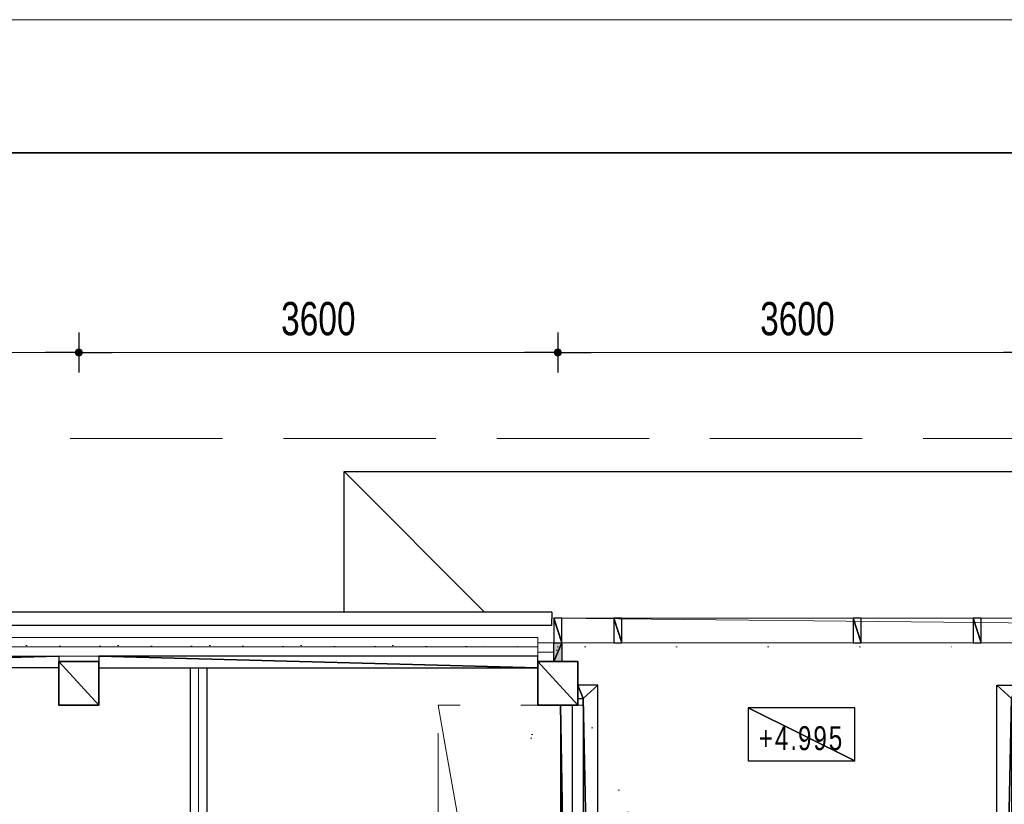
# Model space of a CAD drawing. Header units: millimetres. Extents: x -437 to 139813, y -473 to 90544.
# Tile 128 of 149: x 45269 to 52668, y 84650 to 90544. Entities that reach past the tile are written whole.
import ezdxf

# ---------------------------------------------------------------- set-up
doc = ezdxf.new("R2010")
doc.units = ezdxf.units.MM
for name, pattern in [('DGN Style 1', [688.000884, 1.14476, -686.856124]), ('DGN Style 2', [1144.760206, 686.856124, -457.904082]), ('DGN Style 3', [1602.664289, 1144.760206, -457.904082])]:
    doc.linetypes.add(name, pattern=pattern)
for name, color, linetype, lineweight in [('010 Maatvoering', 253, 'Continuous', 13), ('059 Kader (tekening)', 253, 'Continuous', 13), ('19012-DO-laag 02 - 005a Peilmaat', 253, 'Continuous', 13)]:
    doc.layers.add(name, color=color, linetype=linetype, lineweight=lineweight)
doc.layers.add('Xref', color=253, linetype='Continuous')
doc.styles.add('Arial 1.8 mm', font='arial.ttf', dxfattribs={"width": 0.722222, "height": 1.8})
doc.styles.add('Style-Arial', font='arial.ttf')
doc.linetypes.add('isolatie(deken)', pattern='A,-0.5,[24,dgnlstyle-ags_linetypes_v8.shx,S=0.009524,R=0,X=0,Y=0],-0.5', length=1)
doc.linetypes.add('isolatie(plaat)', pattern='A,0,[20,dgnlstyle-ags_linetypes_v8.shx,S=0.009048,R=0,X=0,Y=0],-1.14', length=1.14)
doc.dimstyles.new('Arial 2.5', dxfattribs={"dimscale": 100, "dimtxt": 2.5, "dimasz": 2.5, "dimexe": 1.5, "dimexo": 0.0625, "dimgap": 1.25, "dimtad": 1, "dimdec": 0, "dimzin": 11, "dimdsep": 46, "dimtxsty": 'Style-Arial', "dimblk": 'b1_1.0', "dimcen": 0.09, "dimclrd": 256, "dimclrt": 256, "dimadec": 4, "dimazin": 3, "dimtfac": 1, "dimtdec": 0, "dimtofl": 0, "dimtmove": 0, "dimatfit": 1, "dimldrblk": 'b1_1.0', "dimfxl": 1.5, "dimfxlon": 1, "dimfrac": 2, "dimtolj": 1, "dimtzin": 11, "dimlwd": 13, "dimarcsym": 0})

# ---------------------------------------------------------------- blocks, each defined once
blk = doc.blocks.new('AE1')
at = {"layer": '059 Kader (tekening)', "color": 12, "linetype": 'Continuous', "lineweight": 13}
mesh = blk.add_polyface(dxfattribs=at)
corners = [(0, 0), (1399, 0), (1399, 841), (0, 841)]
mesh.append_faces([[corners[k] for k in face] for face in [(3, 1, 2)]], dxfattribs={"vtx0": -1, "color": 12})
mesh.append_faces([[corners[k] for k in face] for face in [(3, 0, 1)]], dxfattribs={"vtx2": -1, "color": 12})
at = {"layer": '059 Kader (tekening)', "color": 12, "linetype": 'Continuous', "lineweight": 35}
mesh = blk.add_polyface(dxfattribs=at)
corners = [(10, 10), (1389, 10), (1389, 831), (10, 831)]
mesh.append_faces([[corners[k] for k in face] for face in [(0, 2, 3)]], dxfattribs={"vtx0": -1, "color": 12})
mesh.append_faces([[corners[k] for k in face] for face in [(1, 2, 0)]], dxfattribs={"vtx1": -1, "color": 12})
blk = doc.blocks.new('Peilmaat 1.8 Annotation Plat')
at = {"layer": '19012-DO-laag 02 - 005a Peilmaat', "linetype": 'Continuous', "lineweight": 13, "insert": (4, 1.7), "char_height": 1.8, "attachment_point": 5, "line_spacing_factor": 0.6, "style": 'Arial 1.8 mm'}
blk.add_mtext('\\H1x;\\W0.722222;\\T1.145;+4.995', dxfattribs=at)
at = {"layer": '19012-DO-laag 02 - 005a Peilmaat', "linetype": 'Continuous', "lineweight": 25}
mesh = blk.add_polyface(dxfattribs=at)
corners = [(0, 0), (8, 0), (8, 4), (0, 4)]
mesh.append_faces([[corners[k] for k in face] for face in [(3, 1, 2)]], dxfattribs={"vtx0": -1})
mesh.append_faces([[corners[k] for k in face] for face in [(3, 0, 1)]], dxfattribs={"vtx2": -1})
blk = doc.blocks.new('b1_1.0')
at = {"layer": '010 Maatvoering'}
h = blk.add_hatch(color=256, dxfattribs=at)
edge = h.paths.add_edge_path()
edge.add_arc((0, 0), 0.111, 0, 360)
blk.add_line((0, 0), (-1, 0))
for p, q in [((0, 0.5), (0, -0.5)), ((0.5, 0), (-0.5, 0))]:
    blk.add_line(p, q, dxfattribs=at)
blk.add_circle((0, 0), 0.111, dxfattribs=at)
blk = doc.blocks.new('*D191')
at = {"layer": 'Defpoints', "color": 0, "linetype": 'Continuous', "transparency": 16777216}
for p in [(49313, 88390.2), (52913, 88390.2), (49313, 88044.2)]:
    blk.add_point(p, dxfattribs=at)
at = {"layer": 'Xref', "color": 0, "linetype": 'Continuous', "lineweight": -2, "transparency": 16777216}
for p, q in [((49313, 88194.2), (49313, 87894.2)), ((52913, 88194.2), (52913, 87894.2))]:
    blk.add_line(p, q, dxfattribs=at)
at = {"layer": 'Xref', "linetype": 'Continuous', "lineweight": 13, "transparency": 16777216}
blk.add_line((52663, 88044.2), (49563, 88044.2), dxfattribs=at)
at = {"layer": 'Xref', "linetype": 'Continuous', "lineweight": 13, "transparency": 16777216, "xscale": 250, "yscale": 250, "zscale": 250, "rotation": 180}
blk.add_blockref('b1_1.0', (49313, 88044.2), dxfattribs=at)
at = {"layer": 'Xref', "linetype": 'Continuous', "lineweight": 13, "transparency": 16777216, "xscale": 250, "yscale": 250, "zscale": 250}
blk.add_blockref('b1_1.0', (52913, 88044.2), dxfattribs=at)
at = {"layer": 'Xref', "linetype": 'Continuous', "lineweight": 13, "transparency": 16777216, "insert": (51113, 88296.9), "char_height": 250, "attachment_point": 5, "style": 'Style-Arial'}
blk.add_mtext('\\A1;\\H1x;\\W0.72;3600', dxfattribs=at)
blk = doc.blocks.new('*D192')
at = {"layer": 'Defpoints', "color": 0, "linetype": 'Continuous', "transparency": 16777216}
for p in [(45713, 88390.2), (49313, 88390.2), (45713, 88044.2)]:
    blk.add_point(p, dxfattribs=at)
at = {"layer": 'Xref', "color": 0, "linetype": 'Continuous', "lineweight": -2, "transparency": 16777216}
for p, q in [((45713, 88194.2), (45713, 87894.2)), ((49313, 88194.2), (49313, 87894.2))]:
    blk.add_line(p, q, dxfattribs=at)
at = {"layer": 'Xref', "linetype": 'Continuous', "lineweight": 13, "transparency": 16777216}
blk.add_line((49063, 88044.2), (45963, 88044.2), dxfattribs=at)
at = {"layer": 'Xref', "linetype": 'Continuous', "lineweight": 13, "transparency": 16777216, "xscale": 250, "yscale": 250, "zscale": 250, "rotation": 180}
blk.add_blockref('b1_1.0', (45713, 88044.2), dxfattribs=at)
at = {"layer": 'Xref', "linetype": 'Continuous', "lineweight": 13, "transparency": 16777216, "xscale": 250, "yscale": 250, "zscale": 250}
blk.add_blockref('b1_1.0', (49313, 88044.2), dxfattribs=at)
at = {"layer": 'Xref', "linetype": 'Continuous', "lineweight": 13, "transparency": 16777216, "insert": (47513, 88296.9), "char_height": 250, "attachment_point": 5, "style": 'Style-Arial'}
blk.add_mtext('\\A1;\\H1x;\\W0.72;3600', dxfattribs=at)
blk = doc.blocks.new('*D193')
at = {"layer": 'Defpoints', "color": 0, "linetype": 'Continuous', "transparency": 16777216}
for p in [(42113, 88390.2), (45713, 88390.2), (42113, 88044.2)]:
    blk.add_point(p, dxfattribs=at)
at = {"layer": 'Xref', "color": 0, "linetype": 'Continuous', "lineweight": -2, "transparency": 16777216}
for p, q in [((42113, 88194.2), (42113, 87894.2)), ((45713, 88194.2), (45713, 87894.2))]:
    blk.add_line(p, q, dxfattribs=at)
at = {"layer": 'Xref', "linetype": 'Continuous', "lineweight": 13, "transparency": 16777216}
blk.add_line((45463, 88044.2), (42363, 88044.2), dxfattribs=at)
at = {"layer": 'Xref', "linetype": 'Continuous', "lineweight": 13, "transparency": 16777216, "xscale": 250, "yscale": 250, "zscale": 250, "rotation": 180}
blk.add_blockref('b1_1.0', (42113, 88044.2), dxfattribs=at)
at = {"layer": 'Xref', "linetype": 'Continuous', "lineweight": 13, "transparency": 16777216, "xscale": 250, "yscale": 250, "zscale": 250}
blk.add_blockref('b1_1.0', (45713, 88044.2), dxfattribs=at)
at = {"layer": 'Xref', "linetype": 'Continuous', "lineweight": 13, "transparency": 16777216, "insert": (43913, 88296.9), "char_height": 250, "attachment_point": 5, "style": 'Style-Arial'}
blk.add_mtext('\\A1;\\H1x;\\W0.72;3600', dxfattribs=at)

msp = doc.modelspace()

# ---------------------------------------------------------------- hatches: boundary and pattern name
at = {"layer": 'Xref', "linetype": 'Continuous', "lineweight": 25}
msp.add_hatch(color=256, dxfattribs=at).paths.add_polyline_path([(49283, 85724.2), (49283, 85864.2), (49343, 85864.2), (49343, 85724.2)])

# ---------------------------------------------------------------- linework, layer by layer
at = {"layer": 'Xref', "lineweight": 13}
msp.add_line((48763, 86094.2), (47708, 87149.2), dxfattribs=at)
at = {"layer": 'Xref', "linetype": 'Continuous', "lineweight": 25}
for p, q in [((49268, 86094.2), (41563, 86094.2)), ((49268, 86094.2), (49268, 86044.2)), ((49268, 85994.2), (41663, 85994.2)), ((49268, 85994.2), (49268, 86044.2)), ((46550.5, 85674.2), (46675.5, 85674.2))]:
    msp.add_line(p, q, dxfattribs=at)
at = {"layer": 'Xref', "linetype": 'Continuous', "lineweight": 13}
for p, q in [((49163, 85764.2), (49163, 85904.2)), ((49163, 85724.2), (49163, 85864.2)), ((49283, 85724.2), (49283, 85864.2))]:
    msp.add_line(p, q, dxfattribs=at)
at = {"layer": 'Xref', "linetype": 'DGN Style 3', "lineweight": 13, "flags": 128}
msp.add_lwpolyline([(69168, 58489.2), (69168, 87399.2), (40258, 87399.2), (40258, 63349.2)], dxfattribs=at)
at = {"layer": 'Xref', "lineweight": 25, "flags": 128}
msp.add_lwpolyline([(47708, 86094.2), (47708, 87149.2), (61718, 87149.2), (61718, 86049.2)], dxfattribs=at)
at = {"layer": 'Xref', "linetype": 'Continuous', "lineweight": 13, "flags": 128}
for points in [[(41793, 85574.2), (41793, 85904.2), (49163, 85904.2)], [(49163, 85864.2), (49283, 85864.2)], [(41933, 85574.2), (41933, 85764.2), (49163, 85764.2)], [(49163, 85724.2), (49283, 85724.2)]]:
    msp.add_lwpolyline(points, dxfattribs=at)
at = {"layer": 'Xref', "linetype": 'isolatie(plaat)', "lineweight": 13, "ltscale": 140, "flags": 128}
for points in [[(41863, 85574.2), (41863, 85834.2), (49163, 85834.2)], [(49163, 85794.2), (49283, 85794.2)]]:
    msp.add_lwpolyline(points, dxfattribs=at)
at = {"layer": 'Xref', "linetype": 'Continuous', "lineweight": 25, "flags": 128}
for points in [[(46550.5, 85674.2), (46550.5, 79769.2)], [(46675.5, 85674.2), (46675.5, 79769.2)]]:
    msp.add_lwpolyline(points, dxfattribs=at)
at = {"layer": 'Xref', "linetype": 'isolatie(deken)', "lineweight": 13, "ltscale": 125, "flags": 128}
msp.add_lwpolyline([(46613, 85674.2), (46613, 79769.2)], dxfattribs=at)

# ---------------------------------------------------------------- block references
at = {"layer": 'Xref', "linetype": 'Continuous', "lineweight": 35, "xscale": 100, "yscale": 100, "zscale": 100}
msp.add_blockref('AE1', (-87, 6444.2), dxfattribs=at)
at = {"layer": 'Xref', "linetype": 'Continuous', "lineweight": 13, "xscale": 100, "yscale": 100, "zscale": 100}
msp.add_blockref('Peilmaat 1.8 Annotation Plat', (50743.7, 84975.8), dxfattribs=at)

# ---------------------------------------------------------------- dimensions: what is measured, and where the dimension line sits
at = {"layer": 'Xref', "linetype": 'Continuous', "lineweight": 13}
for base, p1, p2, picture, middle in [((42113, 88044.2), (45713, 88390.2), (42113, 88390.2), '*D193', (43913, 88296.9)), ((45713, 88044.2), (49313, 88390.2), (45713, 88390.2), '*D192', (47513, 88296.9)), ((49313, 88044.2), (52913, 88390.2), (49313, 88390.2), '*D191', (51113, 88296.9))]:
    dim = msp.add_linear_dim(base=base, p1=p1, p2=p2, angle=180, text='\\H1x;\\W0.72;<>', dimstyle='Arial 2.5', dxfattribs=at)
    dim.commit()
    dim.dimension.update_dxf_attribs({"geometry": picture, "text_midpoint": middle})

# ---------------------------------------------------------------- meshes
mesh = msp.add_polyface(dxfattribs=at)
corners = [(67343, 86049.2), (49283, 86049.2), (49283, 85864.2), (67343, 85864.2)]
mesh.append_faces([[corners[k] for k in face] for face in [(3, 1, 2)]], dxfattribs={"vtx0": -1})
mesh.append_faces([[corners[k] for k in face] for face in [(3, 0, 1)]], dxfattribs={"vtx2": -1})
at = {"layer": 'Xref', "linetype": 'Continuous', "lineweight": 25}
mesh = msp.add_polyface(dxfattribs=at)
corners = [(49343, 86049.2), (49283, 86049.2), (49283, 85864.2), (49343, 85864.2)]
mesh.append_faces([[corners[k] for k in face] for face in [(3, 1, 2)]], dxfattribs={"vtx0": -1})
mesh.append_faces([[corners[k] for k in face] for face in [(3, 0, 1)]], dxfattribs={"vtx2": -1})
mesh = msp.add_polyface(dxfattribs=at)
corners = [(49793, 86049.2), (49733, 86049.2), (49733, 85864.2), (49793, 85864.2)]
mesh.append_faces([[corners[k] for k in face] for face in [(3, 1, 2)]], dxfattribs={"vtx0": -1})
mesh.append_faces([[corners[k] for k in face] for face in [(3, 0, 1)]], dxfattribs={"vtx2": -1})
mesh = msp.add_polyface(dxfattribs=at)
corners = [(51593, 86049.2), (51533, 86049.2), (51533, 85864.2), (51593, 85864.2)]
mesh.append_faces([[corners[k] for k in face] for face in [(3, 1, 2)]], dxfattribs={"vtx0": -1})
mesh.append_faces([[corners[k] for k in face] for face in [(3, 0, 1)]], dxfattribs={"vtx2": -1})
mesh = msp.add_polyface(dxfattribs=at)
corners = [(52493, 86049.2), (52433, 86049.2), (52433, 85864.2), (52493, 85864.2)]
mesh.append_faces([[corners[k] for k in face] for face in [(3, 1, 2)]], dxfattribs={"vtx0": -1})
mesh.append_faces([[corners[k] for k in face] for face in [(3, 0, 1)]], dxfattribs={"vtx2": -1})
at = {"layer": 'Xref', "linetype": 'DGN Style 1', "lineweight": 13}
mesh = msp.add_polyface(dxfattribs=at)
corners = [(52913, 85844.2), (67613, 85844.2), (67613, 60044.2), (60263, 60044.2), (41813, 60044.2), (41813, 85844.2), (49313, 85844.2), (49313, 85834.2), (52913, 85834.2)]
mesh.append_faces([[corners[k] for k in face] for face in [(3, 1, 2), (1, 8, 0), (7, 5, 6)]], dxfattribs={"vtx0": -1})
mesh.append_faces([[corners[k] for k in face] for face in [(8, 3, 7), (4, 7, 3)]], dxfattribs={"vtx0": -1, "vtx1": -1})
mesh.append_faces([[corners[k] for k in face] for face in [(3, 8, 1)]], dxfattribs={"vtx0": -1, "vtx1": -1, "vtx2": -1})
mesh.append_faces([[corners[k] for k in face] for face in [(7, 4, 5)]], dxfattribs={"vtx0": -1, "vtx2": -1})
at = {"layer": 'Xref', "linetype": 'Continuous', "lineweight": 25}
mesh = msp.add_polyface(dxfattribs=at)
corners = [(49283, 85864.2), (49343, 85864.2), (49343, 85724.2), (49283, 85724.2)]
mesh.append_faces([[corners[k] for k in face] for face in [(3, 1, 2)]], dxfattribs={"vtx0": -1})
mesh.append_faces([[corners[k] for k in face] for face in [(3, 0, 1)]], dxfattribs={"vtx2": -1})
mesh = msp.add_polyface(dxfattribs=at)
corners = [(45563, 85674.2), (42263, 85674.2), (42263, 85764.2), (45563, 85764.2)]
mesh.append_faces([[corners[k] for k in face] for face in [(3, 1, 2)]], dxfattribs={"vtx0": -1})
mesh.append_faces([[corners[k] for k in face] for face in [(3, 0, 1)]], dxfattribs={"vtx2": -1})
mesh = msp.add_polyface(dxfattribs=at)
corners = [(45863, 85674.2), (49163, 85674.2), (49163, 85764.2), (45863, 85764.2)]
mesh.append_faces([[corners[k] for k in face] for face in [(3, 1, 2)]], dxfattribs={"vtx0": -1})
mesh.append_faces([[corners[k] for k in face] for face in [(3, 0, 1)]], dxfattribs={"vtx2": -1})
at = {"layer": 'Xref', "linetype": 'Continuous', "lineweight": 35}
mesh = msp.add_polyface(dxfattribs=at)
corners = [(45563, 85394.2), (45863, 85394.2), (45863, 85724.2), (45563, 85724.2)]
mesh.append_faces([[corners[k] for k in face] for face in [(3, 1, 2)]], dxfattribs={"vtx0": -1})
mesh.append_faces([[corners[k] for k in face] for face in [(3, 0, 1)]], dxfattribs={"vtx2": -1})
mesh = msp.add_polyface(dxfattribs=at)
corners = [(49163, 85394.2), (49463, 85394.2), (49463, 85724.2), (49163, 85724.2)]
mesh.append_faces([[corners[k] for k in face] for face in [(3, 1, 2)]], dxfattribs={"vtx0": -1})
mesh.append_faces([[corners[k] for k in face] for face in [(3, 0, 1)]], dxfattribs={"vtx2": -1})
at = {"layer": 'Xref', "linetype": 'Continuous', "lineweight": 25}
mesh = msp.add_polyface(dxfattribs=at)
corners = [(49613.1, 80180.2), (49613.1, 85544.2), (49463.1, 85544.2), (49463.1, 85444.2), (49503.1, 85444.2), (49503.1, 80180.2)]
mesh.append_faces([[corners[k] for k in face] for face in [(0, 4, 5)]], dxfattribs={"vtx0": -1})
mesh.append_faces([[corners[k] for k in face] for face in [(2, 4, 1), (1, 4, 0)]], dxfattribs={"vtx0": -1, "vtx1": -1})
mesh.append_faces([[corners[k] for k in face] for face in [(3, 4, 2)]], dxfattribs={"vtx1": -1})
mesh = msp.add_polyface(dxfattribs=at)
corners = [(52613.1, 80180.2), (52613.1, 85544.2), (52763.1, 85544.2), (52763.1, 85444.2), (52723.1, 85444.2), (52723.1, 80180.2)]
mesh.append_faces([[corners[k] for k in face] for face in [(0, 4, 5)]], dxfattribs={"vtx0": -1})
mesh.append_faces([[corners[k] for k in face] for face in [(2, 4, 1), (1, 4, 0)]], dxfattribs={"vtx0": -1, "vtx1": -1})
mesh.append_faces([[corners[k] for k in face] for face in [(3, 4, 2)]], dxfattribs={"vtx1": -1})
at = {"layer": 'Xref', "linetype": 'DGN Style 2', "lineweight": 13}
mesh = msp.add_polyface(dxfattribs=at)
corners = [(50213, 79244.2), (50213, 77444.2), (48413, 77444.2), (48413, 85394.2), (49503, 85394.2), (49503, 79244.2)]
mesh.append_faces([[corners[k] for k in face] for face in [(1, 5, 0), (5, 3, 4)]], dxfattribs={"vtx0": -1})
mesh.append_faces([[corners[k] for k in face] for face in [(5, 2, 3), (5, 1, 2)]], dxfattribs={"vtx0": -1, "vtx2": -1})
at = {"layer": 'Xref', "linetype": 'Continuous', "lineweight": 25}
mesh = msp.add_polyface(dxfattribs=at)
corners = [(49423.1, 80160.2), (49423.1, 85394.2), (49333.1, 85394.2), (49333.1, 80070.2), (49613.1, 80070.2), (49613.1, 80160.2)]
mesh.append_faces([[corners[k] for k in face] for face in [(2, 0, 1), (0, 4, 5)]], dxfattribs={"vtx0": -1})
mesh.append_faces([[corners[k] for k in face] for face in [(3, 0, 2)]], dxfattribs={"vtx0": -1, "vtx1": -1})
mesh.append_faces([[corners[k] for k in face] for face in [(0, 3, 4)]], dxfattribs={"vtx0": -1, "vtx2": -1})
mesh = msp.add_polyface(dxfattribs=at)
corners = [(52803.1, 80160.2), (52803.1, 85394.2), (52893.1, 85394.2), (52893.1, 80070.2), (52613.1, 80070.2), (52613.1, 80160.2)]
mesh.append_faces([[corners[k] for k in face] for face in [(2, 0, 1), (0, 4, 5)]], dxfattribs={"vtx0": -1})
mesh.append_faces([[corners[k] for k in face] for face in [(3, 0, 2)]], dxfattribs={"vtx0": -1, "vtx1": -1})
mesh.append_faces([[corners[k] for k in face] for face in [(0, 3, 4)]], dxfattribs={"vtx0": -1, "vtx2": -1})

doc.saveas('drawing.dxf')
